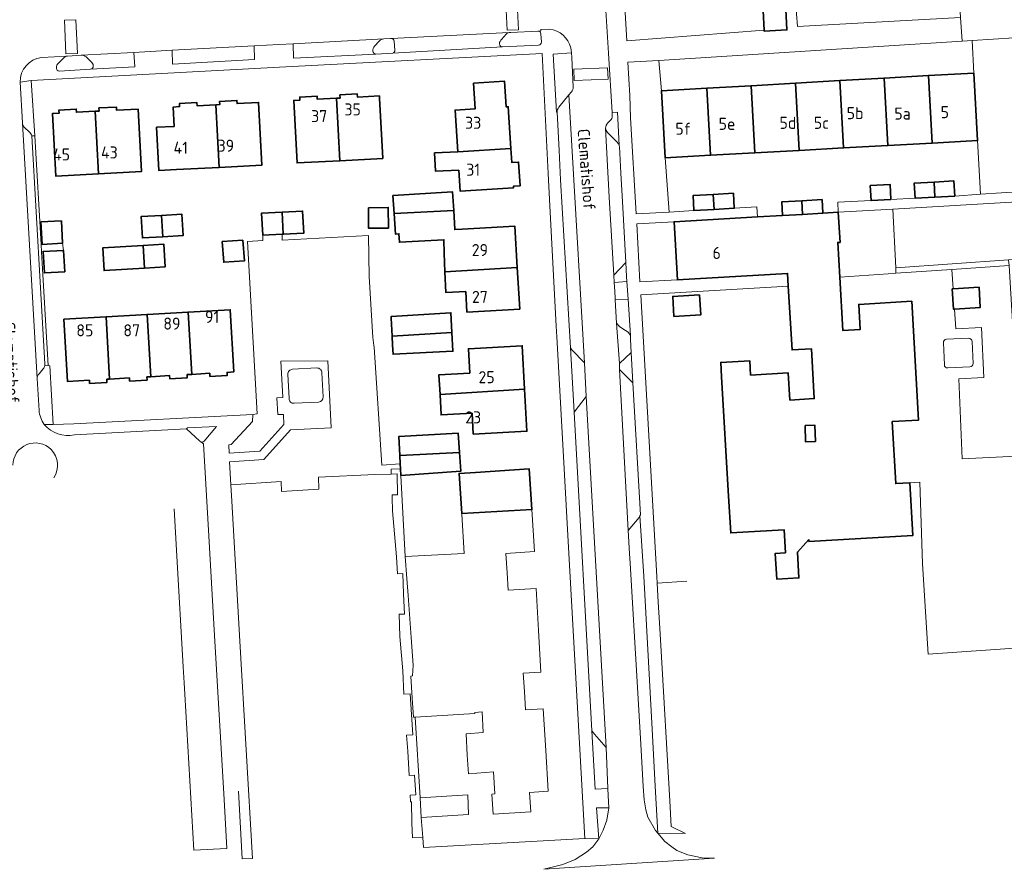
# Model space of a CAD drawing. Header units: metres. Extents: x 245598 to 248629, y 478632 to 481821.
# Tile 21 of 122: x 247080 to 247227, y 479226 to 479353. Entities that reach past the tile are written whole.
import ezdxf
from ezdxf.enums import TextEntityAlignment as Align

# ---------------------------------------------------------------- set-up
doc = ezdxf.new("R2010")
doc.units = ezdxf.units.M
for name, color, linetype, lineweight in [('B-XX-GR-GRAS-GV', 60, 'Continuous', 13), ('B-XX-GR-GROENVOORZIENING-GV', 80, 'Continuous', 18), ('B-XX-IE-TERREINAFSCHEIDING_KUNSTMATIG_HEKWERK-G', 20, 'IE-TERREINAFSCHEIDING-KUNSTMATIG', 18), ('B-XX-IE-TERREINAFSCHEIDING_KUNSTMATIG_MUUR-G', 90, 'IE-TERREINAFSCHEIDING-KUNSTMATIG-DICHT', 18), ('B-XX-OG-BEBOUWING-GV', 7, 'Continuous', 35), ('B-XX-OG-BEBOUWING-T18', 10, 'Continuous', 18), ('B-XX-OG-TERREIN_ERF-GV', 7, 'Continuous', 18), ('B-XX-OG-TERREIN_ONBEGROEID-GV', 7, 'Continuous', 18), ('B-XX-OG-TOPOGRAFIE-T18', 10, 'Continuous', 18), ('B-XX-VH-ONVERHARD-GV', 252, 'Continuous', 18), ('B-XX-VH-VERHARDING_OPEN-GV', 252, 'Continuous', 18)]:
    doc.layers.add(name, color=color, linetype=linetype, lineweight=lineweight)
doc.styles.add('NLCS-ISO-M-T18', font='NLCS-ISO.ttf', dxfattribs={"height": 1.8})
doc.linetypes.add('IE-TERREINAFSCHEIDING-KUNSTMATIG', pattern='A,4,[82,NLCS.SHX,S=0.75,R=90,X=0,Y=0],4,-2', length=10)
doc.linetypes.add('IE-TERREINAFSCHEIDING-KUNSTMATIG-DICHT', pattern='A,8,-1,[82,NLCS.SHX,S=0.75,R=90,X=0,Y=0],-1', length=10)

msp = doc.modelspace()

# ---------------------------------------------------------------- linework, layer by layer
at = {"layer": 'B-XX-GR-GRAS-GV'}
msp.add_lwpolyline([(247133.314, 479285.447), (247135.753, 479285.522), (247135.725, 479286.246), (247137.127, 479286.33), (247137.088, 479287.08), (247134.37, 479286.88), (247133.19, 479304.49), (247133.17, 479304.74), (247133, 479305.94), (247132.45, 479315.02), (247132.37, 479321.18), (247119.475, 479320.482), (247119.45, 479321.343), (247116.561, 479321.203), (247116.593, 479320.425), (247114.285, 479320.255), (247115.759, 479294.513), (247115.107, 479294.447), (247115.027, 479293.371), (247111.875, 479289.923), (247111.483, 479289.898), (247111.549, 479288.65), (247116.127, 479288.961), (247119.742, 479292.951), (247119.654, 479294.402), (247118.832, 479294.405), (247118.692, 479296.94), (247119.562, 479296.944), (247119.268, 479302.394), (247126.3, 479302.421), (247126.793, 479292.421), (247120.737, 479292.122), (247116.734, 479287.679), (247111.628, 479287.348), (247111.822, 479283.94), (247119.32, 479284.426), (247119.388, 479282.932), (247124.949, 479283.263), (247124.878, 479285.066)], close=True, dxfattribs=at)
at = {"layer": 'B-XX-GR-GROENVOORZIENING-GV'}
for points in [[(247153.366, 479351.476, 0.200786), (247152.936, 479351.26)], [(247158.111, 479351.285, 0.4372549), (247157.662, 479351.692)], [(247134.65, 479350.526, 0.1729202), (247133.964, 479350.209)], [(247136.175, 479350.209, 0.3667376), (247135.748, 479350.606)], [(247152.232, 479350.47, 0.2100464), (247151.926, 479349.786)], [(247157.757, 479349.596, 0.3820093), (247158.202, 479350.073)], [(247133.261, 479349.453, 0.1981451), (247132.998, 479348.716)], [(247132.998, 479348.716, 0.3656055), (247133.462, 479348.275)], [(247135.976, 479348.414, 0.3763064), (247136.288, 479348.837)], [(247151.926, 479349.786, 0.4127276), (247152.395, 479349.342)], [(247086.056, 479346.914, 0.2066287), (247085.76, 479346.218)], [(247087.425, 479347.978, 0.2024227), (247086.763, 479347.623)], [(247090.186, 479347.846, 0.1899064), (247089.451, 479348.095)], [(247091.254, 479346.507, 0.2188501), (247090.917, 479347.168)], [(247085.76, 479346.218, 0.426953), (247086.162, 479345.734)], [(247090.859, 479346.013, 0.3972856), (247091.254, 479346.507)], [(247162.68, 479342.633, 0.2231897), (247162.913, 479343.35)], [(247160.553, 479339.569, -0.1998936), (247160.797, 479340.335)], [(247168.76, 479339.044, -0.1993249), (247168.475, 479338.346)], [(247080.676, 479337.949, 0.1856799), (247080.984, 479337.311)], [(247081.71, 479336.642, -0.1908336), (247082.062, 479336.033)], [(247168.101, 479337.984, 0.2150381), (247167.767, 479337.203)], [(247167.767, 479337.203, 0.1756193), (247168.049, 479336.574)], [(247169.461, 479335.164, -0.1235537), (247169.782, 479334.645)], [(247084.022, 479301.716, -0.1566974), (247083.789, 479301.255)], [(247083.158, 479300.49, 0.2131025), (247082.887, 479299.794)], [(247083.164, 479295.04, 0.137868), (247083.93, 479292.95)], [(247107.311, 479290.324, 0.3219944), (247107.797, 479290.442)]]:
    msp.add_lwpolyline(points, format="xyb", dxfattribs=at)
for points in [[(247157.662, 479351.692), (247157.637, 479351.689), (247153.616, 479351.488), (247153.366, 479351.476)], [(247158.202, 479350.073), (247158.111, 479351.285)], [(247133.964, 479350.209), (247133.261, 479349.453)], [(247135.748, 479350.606), (247135.663, 479350.602), (247134.65, 479350.526)], [(247136.288, 479348.837), (247136.175, 479350.209)], [(247152.936, 479351.26), (247152.232, 479350.47)], [(247133.462, 479348.275), (247135.976, 479348.414)], [(247152.395, 479349.342), (247157.757, 479349.596)], [(247162.913, 479343.35), (247162.708, 479347.764), (247162.689, 479348.443), (247159.953, 479348.276), (247160.449, 479339.586), (247160.553, 479339.569)], [(247086.763, 479347.623), (247086.056, 479346.914)], [(247089.451, 479348.095), (247087.425, 479347.978)], [(247090.917, 479347.168), (247090.186, 479347.846)], [(247086.162, 479345.734), (247090.859, 479346.013)], [(247082.062, 479336.033), (247082.518, 479336.052), (247081.977, 479344.304), (247080.317, 479344.07), (247080.673, 479337.998), (247080.676, 479337.949)], [(247160.797, 479340.335), (247162.3, 479342.158), (247162.68, 479342.633)], [(247169.782, 479334.645), (247169.57, 479339.61), (247168.732, 479339.518), (247168.76, 479339.044)], [(247168.475, 479338.346), (247168.101, 479337.984)], [(247080.984, 479337.311), (247081.71, 479336.642)], [(247168.049, 479336.574), (247169.461, 479335.164)], [(247186.133, 479282.207), (247185.095, 479300.059), (247184.976, 479302.201), (247189.288, 479302.451), (247189.413, 479300.31), (247195.053, 479300.638), (247195.288, 479296.589), (247198.932, 479296.8), (247198.501, 479304.237), (247195.615, 479304.07), (247195.06, 479313.604), (247173.012, 479312.326), (247175.4, 479270.22), (247175.458, 479269.233), (247179.913, 479269.546)], [(247083.93, 479292.95), (247085.274, 479292.945), (247084.761, 479301.711), (247084.504, 479301.736)], [(247084.504, 479301.736), (247084.022, 479301.716)], [(247083.789, 479301.255), (247083.158, 479300.49)], [(247082.887, 479299.794), (247083.164, 479295.04)], [(247107.797, 479290.442), (247109.683, 479292.656), (247105.313, 479292.433), (247105.162, 479292.299)], [(247105.162, 479292.299), (247107.168, 479290.418), (247107.311, 479290.324)]]:
    msp.add_lwpolyline(points, dxfattribs=at)
for points in [[(247223.314, 479335.343), (247223.767, 479327.321), (247230.024, 479327.738), (247229.68, 479334.03), (247229.6, 479336.88), (247228.793, 479350.685), (247222.537, 479350.29), (247222.76, 479345.437)], [(247176.117, 479342.787), (247175.744, 479347.333), (247171.093, 479347.039), (247171.409, 479342.086), (247171.514, 479338.741), (247172.328, 479324.39), (247177.283, 479324.677), (247176.685, 479332.783)], [(247210.67, 479325.11), (247202.524, 479324.637), (247202.784, 479320.145), (247202.452, 479320.126), (247202.753, 479314.944), (247209.98, 479315.44), (247211.125, 479315.518), (247211.109, 479316.353)], [(247211.109, 479316.353), (247211.125, 479315.518), (247219.497, 479316.088), (247228.05, 479316.67), (247227.958, 479317.516)], [(247170.786, 479317.148), (247168.991, 479315.253), (247169.054, 479314.152), (247170.95, 479314.307), (247170.9, 479315.05), (247170.9, 479315.06)], [(247231.48, 479289.8), (247229.63, 479289.73), (247228.05, 479316.67), (247219.497, 479316.088), (247219.679, 479313.189), (247223.54, 479313.439), (247223.736, 479310.415), (247219.869, 479310.164), (247220.056, 479307.202), (247223.903, 479307.437), (247224.246, 479299.968), (247220.502, 479299.755), (247221, 479287.798), (247232.166, 479288.353), (247232.1, 479289.82)], [(247171.127, 479311.664), (247169.215, 479311.56), (247169.42, 479308.08), (247169.87, 479307.57), (247170.37, 479307.2), (247171.12, 479306.73), (247171.49, 479306.24)], [(247181.805, 479312.305), (247181.979, 479309.31), (247177.986, 479309.078), (247177.812, 479312.073)], [(247164.87, 479297.13), (247164.62, 479302.15), (247162.73, 479304.07), (247162.52, 479304.38), (247163.06, 479294.76)], [(247169.865, 479301.124), (247171.864, 479299.149), (247171.61, 479303.667), (247169.827, 479302.039)]]:
    msp.add_lwpolyline(points, close=True, dxfattribs=at)
at = {"layer": 'B-XX-IE-TERREINAFSCHEIDING_KUNSTMATIG_HEKWERK-G'}
for points in [[(247119.45, 479321.343), (247119.475, 479320.482), (247132.37, 479321.18)], [(247132.37, 479321.18), (247132.45, 479315.02)], [(247132.45, 479315.02), (247133, 479305.94)], [(247133, 479305.94), (247133.17, 479304.74)]]:
    msp.add_lwpolyline(points, dxfattribs=at)
at = {"layer": 'B-XX-IE-TERREINAFSCHEIDING_KUNSTMATIG_MUUR-G'}
for points in [[(247218.687, 479305.665), (247221.972, 479305.816)], [(247218.361, 479301.857), (247218.211, 479305.143)], [(247222.495, 479305.34), (247222.646, 479302.054)], [(247121.026, 479301.179), (247124.644, 479301.374)], [(247222.169, 479301.531), (247218.884, 479301.38)], [(247120.493, 479296.814), (247120.331, 479300.431)], [(247125.405, 479300.674), (247125.584, 479297.046)], [(247124.897, 479296.276), (247121.269, 479296.101)]]:
    msp.add_lwpolyline(points, dxfattribs=at)
for points in [[(247222.495, 479305.34, 0.4137893), (247221.972, 479305.816)], [(247218.687, 479305.665, 0.415375), (247218.211, 479305.143)], [(247124.644, 479301.374, -0.4211624), (247125.405, 479300.674)], [(247218.884, 479301.38, -0.4136941), (247218.361, 479301.857)], [(247222.169, 479301.531, 0.4136941), (247222.646, 479302.054)], [(247120.331, 479300.431, -0.4357488), (247121.026, 479301.179)], [(247125.584, 479297.046, -0.4068181), (247124.897, 479296.276)], [(247121.269, 479296.101, -0.4558538), (247120.493, 479296.814)]]:
    msp.add_lwpolyline(points, format="xyb", dxfattribs=at)
at = {"layer": 'B-XX-OG-BEBOUWING-GV'}
for points in [[(247194.675, 479354.934), (247194.565, 479354.928), (247191.292, 479354.736), (247191.461, 479351.845), (247191.47, 479351.687), (247194.854, 479351.885)], [(247216.562, 479334.972), (247223.314, 479335.343), (247222.76, 479345.437), (247215.99, 479345.052)], [(247145.698, 479333.683), (247153.634, 479334.169), (247153.234, 479340.407), (247152.935, 479340.388), (247152.689, 479344.212), (247148.068, 479343.915), (247148.314, 479340.091), (247145.3, 479339.898)], [(247190.078, 479333.518), (247196.699, 479333.882), (247196.128, 479343.924), (247189.508, 479343.548)], [(247196.699, 479333.882), (247203.32, 479334.245), (247202.749, 479344.3), (247196.128, 479343.924)], [(247209.369, 479344.676), (247202.749, 479344.3), (247203.32, 479334.245), (247209.941, 479334.609)], [(247215.99, 479345.052), (247209.369, 479344.676), (247209.941, 479334.609), (247216.562, 479334.972)], [(247182.887, 479343.172), (247176.117, 479342.787), (247176.685, 479332.783), (247183.456, 479333.155)], [(247183.456, 479333.155), (247190.078, 479333.518), (247189.508, 479343.548), (247182.887, 479343.172)], [(247110.083, 479331.35), (247109.578, 479340.707), (247106.753, 479340.554), (247106.728, 479341.024), (247104.131, 479340.883), (247104.157, 479340.414), (247103.208, 479340.363), (247103.364, 479337.473), (247100.72, 479337.33), (247101.069, 479330.864), (247103.713, 479331.007)], [(247109.578, 479340.707), (247110.083, 479331.35), (247116.444, 479331.693), (247115.939, 479341.05), (247112.734, 479340.877), (247112.709, 479341.346), (247110.113, 479341.206), (247110.138, 479340.737)], [(247128.094, 479332.342), (247127.603, 479341.674), (247124.707, 479341.521), (247124.682, 479341.991), (247122.086, 479341.854), (247122.111, 479341.385), (247121.202, 479341.337), (247121.693, 479332)], [(247127.603, 479341.674), (247128.094, 479332.342), (247134.485, 479332.683), (247134.01, 479341.697), (247133.994, 479342.01), (247130.719, 479341.838), (247130.694, 479342.307), (247128.098, 479342.171), (247128.122, 479341.701)], [(247092.047, 479330.374), (247091.555, 479339.721), (247088.739, 479339.573), (247088.714, 479340.042), (247086.118, 479339.906), (247086.143, 479339.436), (247085.164, 479339.385), (247085.655, 479330.038)], [(247092.047, 479330.374), (247098.438, 479330.71), (247097.946, 479340.057), (247094.731, 479339.888), (247094.706, 479340.357), (247092.11, 479340.221), (247092.134, 479339.751), (247091.555, 479339.721)], [(247145.874, 479330.94), (247146.076, 479327.769), (247154.012, 479328.279), (247153.997, 479328.517), (247154.995, 479328.581), (247154.767, 479332.133), (247153.769, 479332.069), (247153.634, 479334.169), (247145.698, 479333.683), (247142.238, 479333.501), (247142.382, 479330.756)], [(247216.829, 479329.149), (247216.953, 479326.902), (247219.913, 479327.064), (247219.789, 479329.311)], [(247210.377, 479326.541), (247210.254, 479328.787), (247207.288, 479328.624), (247207.411, 479326.378)], [(247213.992, 479326.739), (247216.953, 479326.902), (247216.829, 479329.149), (247213.868, 479328.986)], [(247136.184, 479324.432), (247145.087, 479324.909), (247144.93, 479327.67), (247136.01, 479327.14)], [(247183.969, 479325.065), (247183.842, 479327.311), (247180.832, 479327.137), (247180.959, 479324.89)], [(247183.842, 479327.311), (247183.969, 479325.065), (247186.979, 479325.239), (247186.852, 479327.485)], [(247197.086, 479326.356), (247194.071, 479326.181), (247194.188, 479324.154), (247197.203, 479324.329)], [(247200.218, 479324.503), (247200.101, 479326.53), (247197.086, 479326.356), (247197.203, 479324.329)], [(247119.465, 479324.669), (247119.626, 479321.351), (247122.691, 479321.499), (247122.53, 479324.817)], [(247132.339, 479325.322), (247132.371, 479322.248), (247135.337, 479322.279), (247135.305, 479325.352)], [(247136.184, 479324.432), (247136.38, 479321.39), (247136.9, 479321.42), (247136.97, 479320.15), (247143.62, 479320.52), (247143.659, 479318.55), (247143.77, 479315.72), (247154.59, 479316.404), (247154.235, 479322.554), (247146.345, 479322.1), (247145.25, 479322.05), (247145.087, 479324.909)], [(247086.491, 479323.371), (247083.45, 479323.206), (247083.632, 479319.839), (247086.674, 479320.004)], [(247101.636, 479320.985), (247101.454, 479324.161), (247098.408, 479323.986), (247098.59, 479320.81)], [(247101.454, 479324.161), (247101.636, 479320.985), (247104.681, 479321.159), (247104.499, 479324.335)], [(247116.561, 479321.203), (247119.45, 479321.343), (247119.626, 479321.351), (247119.465, 479324.669), (247116.4, 479324.521)], [(247198.118, 479275.752), (247198.135, 479275.467), (247213.662, 479276.37), (247213.206, 479284.229), (247211.11, 479284.107), (247210.572, 479293.358), (247214.526, 479293.588), (247213.495, 479311.335), (247205.569, 479310.874), (247205.789, 479307.107), (247203.218, 479306.958), (247202.753, 479314.944), (247202.452, 479320.126), (247202.784, 479320.145), (247202.524, 479324.637), (247200.218, 479324.503), (247197.203, 479324.329), (247194.188, 479324.154), (247190.467, 479323.939), (247178.008, 479323.217), (247178.51, 479314.548), (247194.95, 479315.501), (247195.06, 479313.604), (247195.615, 479304.07), (247198.501, 479304.237), (247198.932, 479296.8), (247195.288, 479296.589), (247195.053, 479300.638), (247189.413, 479300.31), (247189.288, 479302.451), (247184.976, 479302.201), (247185.095, 479300.059), (247186.133, 479282.207), (247186.451, 479276.744), (247194.44, 479277.207), (247194.62, 479273.77), (247193.12, 479273.68), (247193.33, 479269.83), (247196.64, 479270.02), (247196.43, 479273.87)], [(247113.611, 479320.476), (247110.526, 479320.263), (247110.741, 479317.167), (247113.826, 479317.381)], [(247086.806, 479318.927), (247083.774, 479318.752), (247083.956, 479315.58), (247086.989, 479315.755)], [(247098.7, 479319.664), (247092.677, 479319.301), (247092.879, 479315.937), (247098.894, 479316.3)], [(247098.894, 479316.3), (247102.003, 479316.487), (247101.8, 479319.851), (247098.7, 479319.664)], [(247143.77, 479315.72), (247143.933, 479312.632), (247146.881, 479312.788), (247147.058, 479309.718), (247154.949, 479310.172), (247154.59, 479316.404)], [(247219.869, 479310.164), (247223.736, 479310.415), (247223.54, 479313.439), (247219.679, 479313.189), (247219.548, 479313.18), (247219.744, 479310.156)], [(247181.805, 479312.305), (247177.812, 479312.073), (247177.986, 479309.078), (247181.979, 479309.31)], [(247093.701, 479299.711), (247093.164, 479309.016), (247086.882, 479308.653), (247087.419, 479299.349), (247090.684, 479299.538), (247090.711, 479299.068), (247093.306, 479299.218), (247093.279, 479299.687)], [(247093.164, 479309.016), (247093.701, 479299.711), (247096.664, 479299.883), (247096.691, 479299.414), (247099.286, 479299.564), (247099.259, 479300.033), (247099.833, 479300.066), (247099.295, 479309.37)], [(247105.427, 479309.724), (247099.295, 479309.37), (247099.833, 479300.066), (247102.654, 479300.229), (247102.681, 479299.76), (247105.286, 479299.91), (247105.259, 479300.379), (247105.965, 479300.42)], [(247105.965, 479300.42), (247108.654, 479300.576), (247108.681, 479300.106), (247111.276, 479300.256), (247111.249, 479300.725), (247112.246, 479300.783), (247111.709, 479310.087), (247105.427, 479309.724)], [(247135.893, 479306.126), (247144.832, 479306.683), (247144.68, 479309.62), (247135.75, 479309.08), (247135.76, 479308.83)], [(247135.96, 479304.77), (247136.03, 479303.42), (247144.98, 479303.88), (247144.832, 479306.683), (247135.893, 479306.126)], [(247155.682, 479298.194), (247155.334, 479304.685), (247147.293, 479304.253), (247147.489, 479300.601), (247142.886, 479300.354), (247143.044, 479297.416)], [(247143.044, 479297.416), (247143.207, 479294.371), (247147.84, 479294.62), (247148.008, 479291.489), (247156.018, 479291.919), (247155.682, 479298.194)], [(247197.56, 479292.782), (247199.011, 479292.836), (247199.103, 479290.393), (247197.651, 479290.339)], [(247145.953, 479288.752), (247145.77, 479291.62), (247136.87, 479291.13), (247137.025, 479288.277)], [(247137.088, 479287.08), (247137.127, 479286.33), (247137.18, 479285.33), (247146.13, 479285.95), (247145.953, 479288.752), (247137.025, 479288.277)], [(247148.324, 479285.772), (247145.889, 479285.612), (247146.282, 479279.629), (247156.759, 479280.221), (247156.36, 479286.3)]]:
    msp.add_lwpolyline(points, close=True, dxfattribs=at)
at = {"layer": 'B-XX-OG-TERREIN_ERF-GV'}
for points in [[(247169.664, 479372.302), (247170.964, 479350.262), (247191.461, 479351.845), (247191.292, 479354.736)], [(247195.97, 479358.12), (247196.426, 479352.379), (247220.763, 479353.729)]]:
    msp.add_lwpolyline(points, dxfattribs=at)
for points in [[(247176.117, 479342.787), (247182.887, 479343.172), (247189.508, 479343.548), (247196.128, 479343.924), (247202.749, 479344.3), (247209.369, 479344.676), (247215.99, 479345.052), (247222.76, 479345.437), (247222.537, 479350.29), (247221.023, 479350.194), (247175.744, 479347.333)], [(247156.413, 479237.969), (247156.593, 479235.071), (247150.957, 479234.722), (247150.77, 479237.73), (247151.23, 479237.758), (247151.028, 479241.037), (247147.28, 479240.72), (247147.115, 479243.533), (247146.93, 479246.7), (247149.48, 479246.9), (247149.33, 479250), (247148.22, 479249.92), (247148.22, 479249.77), (247139.31, 479249.233), (247140.06, 479237.18), (247147.2, 479237.6), (247147.32, 479234.69), (247140.25, 479234.22), (247140.468, 479231.252), (247140.58, 479229.73), (247164.65, 479231.08), (247162.13, 479276.35), (247161.38, 479289.93), (247160.48, 479306.03), (247160.4, 479307.61), (247159.44, 479325.58), (247159.178, 479330.44), (247158.301, 479348.352), (247120.001, 479346.373), (247081.977, 479344.304), (247082.518, 479336.052), (247083.457, 479319.824), (247083.632, 479319.839), (247083.45, 479323.206), (247086.491, 479323.371), (247086.674, 479320.004), (247086.806, 479318.927), (247086.989, 479315.755), (247083.956, 479315.58), (247083.774, 479318.752), (247083.52, 479318.732), (247084.504, 479301.736), (247084.761, 479301.711), (247085.274, 479292.945), (247088.347, 479293.053), (247115.107, 479294.447), (247115.759, 479294.513), (247114.285, 479320.255), (247116.593, 479320.425), (247116.561, 479321.203), (247116.4, 479324.521), (247119.465, 479324.669), (247122.53, 479324.817), (247122.691, 479321.499), (247119.626, 479321.351), (247119.45, 479321.343), (247119.475, 479320.482), (247132.37, 479321.18), (247132.45, 479315.02), (247133, 479305.94), (247133.17, 479304.74), (247133.19, 479304.49), (247134.37, 479286.88), (247137.088, 479287.08), (247137.025, 479288.277), (247136.87, 479291.13), (247145.77, 479291.62), (247145.953, 479288.752), (247146.13, 479285.95), (247137.18, 479285.33), (247137.85, 479273.22), (247146.67, 479273.65), (247146.319, 479279.555), (247146.287, 479279.553), (247146.282, 479279.629), (247145.889, 479285.612), (247148.324, 479285.772), (247156.36, 479286.3), (247156.759, 479280.221), (247157.171, 479273.948), (247152.891, 479273.667), (247153.077, 479270.796), (247153.246, 479268.172), (247157.385, 479268.411), (247157.745, 479262.158), (247158.104, 479255.929), (247155.485, 479255.778), (247155.649, 479253.027), (247155.813, 479250.283), (247158.439, 479250.445), (247158.822, 479244.233), (247159.198, 479238.141)], [(247153.997, 479328.517), (247154.012, 479328.279), (247146.076, 479327.769), (247145.874, 479330.94), (247142.382, 479330.756), (247142.238, 479333.501), (247145.698, 479333.683), (247145.3, 479339.898), (247148.314, 479340.091), (247148.068, 479343.915), (247152.689, 479344.212), (247152.935, 479340.388), (247153.234, 479340.407), (247153.634, 479334.169), (247153.769, 479332.069), (247154.767, 479332.133), (247154.995, 479328.581)], [(247103.713, 479331.007), (247101.069, 479330.864), (247100.72, 479337.33), (247103.364, 479337.473), (247103.208, 479340.363), (247104.157, 479340.414), (247104.131, 479340.883), (247106.728, 479341.024), (247106.753, 479340.554), (247109.578, 479340.707), (247110.138, 479340.737), (247110.113, 479341.206), (247112.709, 479341.346), (247112.734, 479340.877), (247115.939, 479341.05), (247116.444, 479331.693), (247110.083, 479331.35)], [(247128.094, 479332.342), (247121.693, 479332), (247121.202, 479341.337), (247122.111, 479341.385), (247122.086, 479341.854), (247124.682, 479341.991), (247124.707, 479341.521), (247127.603, 479341.674), (247128.122, 479341.701), (247128.098, 479342.171), (247130.694, 479342.307), (247130.719, 479341.838), (247133.994, 479342.01), (247134.01, 479341.697), (247134.485, 479332.683)], [(247091.555, 479339.721), (247092.134, 479339.751), (247092.11, 479340.221), (247094.706, 479340.357), (247094.731, 479339.888), (247097.946, 479340.057), (247098.438, 479330.71), (247092.047, 479330.374), (247085.655, 479330.038), (247085.164, 479339.385), (247086.143, 479339.436), (247086.118, 479339.906), (247088.714, 479340.042), (247088.739, 479339.573)], [(247207.411, 479326.378), (247207.288, 479328.624), (247210.254, 479328.787), (247210.377, 479326.541), (247213.992, 479326.739), (247213.868, 479328.986), (247216.829, 479329.149), (247219.789, 479329.311), (247219.913, 479327.064), (247223.767, 479327.321), (247223.314, 479335.343), (247216.562, 479334.972), (247209.941, 479334.609), (247203.32, 479334.245), (247196.699, 479333.882), (247190.078, 479333.518), (247183.456, 479333.155), (247176.685, 479332.783), (247177.283, 479324.677), (247180.959, 479324.89), (247180.832, 479327.137), (247183.842, 479327.311), (247186.852, 479327.485), (247186.979, 479325.239), (247190.38, 479325.436), (247190.467, 479323.939), (247194.188, 479324.154), (247194.071, 479326.181), (247197.086, 479326.356), (247200.101, 479326.53), (247200.218, 479324.503), (247202.524, 479324.637), (247202.437, 479326.135)], [(247136.184, 479324.432), (247136.01, 479327.14), (247144.93, 479327.67), (247145.087, 479324.909), (247145.25, 479322.05), (247146.345, 479322.1), (247154.235, 479322.554), (247154.59, 479316.404), (247154.949, 479310.172), (247147.058, 479309.718), (247146.881, 479312.788), (247143.933, 479312.632), (247143.77, 479315.72), (247143.659, 479318.55), (247143.62, 479320.52), (247136.97, 479320.15), (247136.9, 479321.42), (247136.38, 479321.39)], [(247132.339, 479325.322), (247135.305, 479325.352), (247135.337, 479322.279), (247132.371, 479322.248)], [(247101.454, 479324.161), (247104.499, 479324.335), (247104.681, 479321.159), (247101.636, 479320.985), (247098.59, 479320.81), (247098.408, 479323.986)], [(247113.611, 479320.476), (247113.826, 479317.381), (247110.741, 479317.167), (247110.526, 479320.263)], [(247101.8, 479319.851), (247102.003, 479316.487), (247098.894, 479316.3), (247092.879, 479315.937), (247092.677, 479319.301), (247098.7, 479319.664)], [(247093.701, 479299.711), (247093.279, 479299.687), (247093.306, 479299.218), (247090.711, 479299.068), (247090.684, 479299.538), (247087.419, 479299.349), (247086.882, 479308.653), (247093.164, 479309.016), (247099.295, 479309.37), (247105.427, 479309.724), (247111.709, 479310.087), (247112.246, 479300.783), (247111.249, 479300.725), (247111.276, 479300.256), (247108.681, 479300.106), (247108.654, 479300.576), (247105.965, 479300.42), (247105.259, 479300.379), (247105.286, 479299.91), (247102.681, 479299.76), (247102.654, 479300.229), (247099.833, 479300.066), (247099.259, 479300.033), (247099.286, 479299.564), (247096.691, 479299.414), (247096.664, 479299.883)], [(247144.832, 479306.683), (247144.98, 479303.88), (247136.03, 479303.42), (247135.96, 479304.77), (247135.893, 479306.126), (247135.76, 479308.83), (247135.75, 479309.08), (247144.68, 479309.62)], [(247143.044, 479297.416), (247142.886, 479300.354), (247147.489, 479300.601), (247147.293, 479304.253), (247155.334, 479304.685), (247155.682, 479298.194), (247156.018, 479291.919), (247148.008, 479291.489), (247147.84, 479294.62), (247143.207, 479294.371)], [(247197.56, 479292.782), (247197.651, 479290.339), (247199.103, 479290.393), (247199.011, 479292.836)]]:
    msp.add_lwpolyline(points, close=True, dxfattribs=at)
at = {"layer": 'B-XX-OG-TERREIN_ONBEGROEID-GV'}
for points in [[(247221.972, 479305.816), (247218.687, 479305.665)], [(247218.211, 479305.143), (247218.361, 479301.857)], [(247222.646, 479302.054), (247222.495, 479305.34)], [(247218.884, 479301.38), (247222.169, 479301.531)]]:
    msp.add_lwpolyline(points, dxfattribs=at)
for points in [[(247222.495, 479305.34, 0.4137893), (247221.972, 479305.816)], [(247218.687, 479305.665, 0.415375), (247218.211, 479305.143)], [(247218.361, 479301.857, 0.4136941), (247218.884, 479301.38)], [(247222.169, 479301.531, 0.4136941), (247222.646, 479302.054)]]:
    msp.add_lwpolyline(points, format="xyb", dxfattribs=at)
at = {"layer": 'B-XX-VH-ONVERHARD-GV'}
for points in [[(247124.644, 479301.374), (247121.026, 479301.179)], [(247120.331, 479300.431), (247120.493, 479296.814)], [(247125.584, 479297.046), (247125.405, 479300.674)], [(247121.269, 479296.101), (247124.897, 479296.276)]]:
    msp.add_lwpolyline(points, dxfattribs=at)
for points in [[(247125.405, 479300.674, 0.4211624), (247124.644, 479301.374)], [(247121.026, 479301.179, 0.4357488), (247120.331, 479300.431)], [(247124.897, 479296.276, 0.4068181), (247125.584, 479297.046)], [(247120.493, 479296.814, 0.4558538), (247121.269, 479296.101)]]:
    msp.add_lwpolyline(points, format="xyb", dxfattribs=at)
at = {"layer": 'B-XX-VH-VERHARDING_OPEN-GV'}
for points in [[(247215.33, 479449.3), (247217.03, 479419.07), (247217.115, 479417.561), (247218.855, 479386.63), (247218.95, 479384.94), (247218.97, 479384.57), (247220.763, 479353.729), (247221.023, 479350.194), (247222.537, 479350.29), (247228.793, 479350.685)], [(247194.675, 479354.934), (247194.854, 479351.885), (247191.47, 479351.687), (247191.461, 479351.845), (247170.964, 479350.262), (247169.664, 479372.302)], [(247168.76, 479339.044), (247168.732, 479339.518), (247168.204, 479348.409), (247167.729, 479356.409), (247167.537, 479359.368), (247167.396, 479361.894)], [(247171.49, 479306.24), (247171.5, 479305.63), (247171.61, 479303.667), (247171.864, 479299.149), (247172.97, 479279.45), (247172.9, 479279.29), (247173.47, 479270.29), (247173.471, 479270.269), (247174.73, 479247.41), (247174.72, 479247.396), (247175.174, 479238.906), (247175.55, 479231.89), (247179.7, 479231.85), (247177.58, 479232.88), (247177.358, 479236.69), (247176.001, 479259.93), (247175.805, 479263.289), (247175.623, 479266.402), (247175.458, 479269.233), (247175.4, 479270.22), (247173.012, 479312.326), (247195.06, 479313.604), (247194.95, 479315.501), (247178.51, 479314.548), (247172.904, 479314.223), (247172.413, 479322.892), (247178.008, 479323.217), (247190.467, 479323.939), (247190.38, 479325.436), (247186.979, 479325.239), (247183.969, 479325.065), (247180.959, 479324.89), (247177.283, 479324.677), (247172.328, 479324.39), (247171.514, 479338.741), (247171.409, 479342.086), (247171.093, 479347.039), (247175.744, 479347.333), (247221.023, 479350.194), (247220.763, 479353.729), (247196.426, 479352.379), (247195.97, 479358.12)], [(247167.729, 479356.409), (247168.204, 479348.409), (247168.732, 479339.518), (247169.57, 479339.61), (247169.782, 479334.645)], [(247083.505, 479347.781), (247087.425, 479347.978), (247089.451, 479348.095), (247097.337, 479348.525), (247103.028, 479348.835), (247115.265, 479349.503), (247118.99, 479349.706), (247121.099, 479349.816), (247134.65, 479350.526), (247135.663, 479350.602), (247135.748, 479350.606), (247153.366, 479351.476), (247153.616, 479351.488), (247157.637, 479351.689), (247157.662, 479351.692), (247158.096, 479351.744), (247158.1, 479351.953), (247159.374, 479352.01)], [(247153.366, 479351.476), (247135.748, 479350.606)], [(247159.374, 479352.01), (247158.1, 479351.953), (247158.096, 479351.744), (247157.662, 479351.692)], [(247158.111, 479351.285), (247158.202, 479350.073)], [(247157.757, 479349.596), (247152.395, 479349.342), (247135.976, 479348.414), (247133.462, 479348.275), (247121.184, 479347.635), (247121.099, 479349.816), (247118.99, 479349.706), (247115.265, 479349.503), (247115.319, 479347.447), (247103.108, 479346.773), (247103.028, 479348.835), (247097.337, 479348.525)], [(247134.65, 479350.526), (247121.099, 479349.816), (247121.184, 479347.635), (247133.462, 479348.275)], [(247133.261, 479349.453), (247133.964, 479350.209)], [(247136.175, 479350.209), (247136.288, 479348.837)], [(247152.232, 479350.47), (247152.936, 479351.26)], [(247080.317, 479344.07), (247081.977, 479344.304), (247120.001, 479346.373), (247158.301, 479348.352), (247159.178, 479330.44), (247159.44, 479325.58), (247160.4, 479307.61), (247160.48, 479306.03), (247161.38, 479289.93), (247162.13, 479276.35), (247164.65, 479231.08), (247166.75, 479231.02), (247166.42, 479235.65), (247168.25, 479235.64), (247168.17, 479237.5), (247168.122, 479238.57), (247166.22, 479238.43), (247165.73, 479247.18), (247163.06, 479294.76), (247162.52, 479304.38), (247162.52, 479304.39), (247161.047, 479329.489), (247160.86, 479333.875), (247160.553, 479339.569), (247160.449, 479339.586), (247159.953, 479348.276), (247162.689, 479348.443), (247162.586, 479349.192)], [(247097.337, 479348.525), (247097.444, 479346.365), (247090.859, 479346.013), (247086.162, 479345.734)], [(247090.859, 479346.013), (247097.444, 479346.365), (247097.337, 479348.525), (247089.451, 479348.095)], [(247135.976, 479348.414), (247152.395, 479349.342)], [(247162.586, 479349.192), (247162.689, 479348.443), (247162.708, 479347.764), (247162.913, 479343.35)], [(247087.425, 479347.978), (247083.505, 479347.781)], [(247086.056, 479346.914), (247086.763, 479347.623)], [(247090.186, 479347.846), (247090.917, 479347.168)], [(247083.164, 479295.04), (247082.887, 479299.794), (247080.676, 479337.949), (247080.673, 479337.998), (247080.317, 479344.07)], [(247162.68, 479342.633), (247162.3, 479342.158), (247162.784, 479333.737), (247164.62, 479302.15), (247164.87, 479297.13), (247167.85, 479244.68), (247168.122, 479238.57), (247168.17, 479237.5), (247168.25, 479235.64), (247167.98, 479233.81), (247167.43, 479232.32), (247166.75, 479231.02), (247165.87, 479229.83), (247164.92, 479229.029), (247164.94, 479229.03), (247163.22, 479227.93), (247161.4, 479227.18), (247159.97, 479226.87), (247158.55, 479226.48), (247184.039, 479228.16)], [(247162.52, 479304.38), (247162.73, 479304.07), (247164.62, 479302.15), (247162.784, 479333.737), (247162.3, 479342.158), (247160.797, 479340.335)], [(247160.553, 479339.569), (247160.86, 479333.875), (247161.047, 479329.489), (247162.52, 479304.39), (247162.52, 479304.38)], [(247168.101, 479337.984), (247168.475, 479338.346)], [(247080.676, 479337.949), (247082.887, 479299.794)], [(247081.71, 479336.642), (247080.984, 479337.311)], [(247184.039, 479228.16), (247182.18, 479228.22), (247180.07, 479228.62), (247178.42, 479229.27), (247177.687, 479229.82), (247176.62, 479230.62), (247175.55, 479231.89), (247175.2, 479232.3), (247174.08, 479234.25), (247173.78, 479235.38), (247173.52, 479236.88), (247173.38, 479238.87), (247173.02, 479245.17), (247171.43, 479272.23), (247171.35, 479273.65), (247171.15, 479277.1), (247169.865, 479301.124), (247169.827, 479302.039), (247169.42, 479308.08), (247169.215, 479311.56), (247169.2, 479311.82), (247169.13, 479312.83), (247169.054, 479314.152), (247168.991, 479315.253), (247168.323, 479326.918), (247167.767, 479337.203)], [(247167.767, 479337.203), (247168.323, 479326.918), (247168.991, 479315.253), (247170.786, 479317.148), (247170.287, 479326.241), (247170.063, 479330.457), (247169.825, 479334.465)], [(247169.461, 479335.164), (247168.049, 479336.574)], [(247084.022, 479301.716), (247084.04, 479301.981), (247082.062, 479336.033)], [(247169.825, 479334.465), (247170.063, 479330.457), (247170.287, 479326.241), (247170.786, 479317.148), (247170.9, 479315.06), (247170.9, 479315.05), (247170.95, 479314.307), (247171.127, 479311.664), (247171.49, 479306.24)], [(247232.166, 479288.353), (247221, 479287.798), (247220.502, 479299.755), (247224.246, 479299.968), (247223.903, 479307.437), (247220.056, 479307.202), (247219.869, 479310.164), (247219.744, 479310.156), (247219.548, 479313.18), (247219.679, 479313.189), (247219.497, 479316.088), (247211.125, 479315.518), (247209.98, 479315.44), (247202.753, 479314.944), (247203.218, 479306.958), (247205.789, 479307.107), (247205.569, 479310.874), (247213.495, 479311.335), (247214.526, 479293.588), (247210.572, 479293.358), (247211.11, 479284.107), (247213.206, 479284.229), (247214.72, 479284.32), (247215.12, 479272.12), (247215.93, 479258.62), (247230.979, 479259.676)], [(247218.687, 479305.665), (247221.972, 479305.816)], [(247218.361, 479301.857), (247218.211, 479305.143)], [(247222.495, 479305.34), (247222.646, 479302.054)], [(247112.951, 479238.173), (247113.5, 479228.044), (247115.036, 479228.112), (247113.154, 479260.563), (247111.961, 479281.498), (247111.822, 479283.94), (247111.628, 479287.348), (247116.734, 479287.679), (247120.737, 479292.122), (247126.793, 479292.421), (247126.3, 479302.421), (247119.268, 479302.394), (247119.562, 479296.944), (247118.692, 479296.94), (247118.832, 479294.405), (247119.654, 479294.402), (247119.742, 479292.951), (247116.127, 479288.961), (247111.549, 479288.65), (247111.483, 479289.898), (247111.875, 479289.923), (247115.027, 479293.371), (247115.107, 479294.447), (247088.347, 479293.053), (247085.274, 479292.945), (247083.93, 479292.95)], [(247121.026, 479301.179), (247124.644, 479301.374)], [(247222.169, 479301.531), (247218.884, 479301.38)], [(247083.158, 479300.49), (247083.789, 479301.255)], [(247120.493, 479296.814), (247120.331, 479300.431)], [(247125.405, 479300.674), (247125.584, 479297.046)], [(247124.897, 479296.276), (247121.269, 479296.101)], [(247088.463, 479291.411), (247105.162, 479292.299), (247105.313, 479292.433), (247109.683, 479292.656), (247107.797, 479290.442)], [(247103.326, 479280.323), (247103.731, 479273.258), (247104.677, 479256.722), (247104.814, 479254.336), (247104.912, 479252.627), (247106.254, 479229.347), (247111.218, 479229.6), (247110.8, 479236.915), (247109.338, 479262.277), (247108.488, 479277.149), (247108.487, 479277.169), (247107.727, 479290.049), (247107.311, 479290.324), (247107.168, 479290.418), (247105.162, 479292.299), (247088.463, 479291.411)], [(247107.311, 479290.324), (247107.727, 479290.049), (247108.487, 479277.169)]]:
    msp.add_lwpolyline(points, dxfattribs=at)
for points in [[(247154.516, 479356.944), (247154.741, 479351.909), (247153.054, 479351.842), (247152.838, 479356.858)], [(247154.516, 479356.944), (247152.838, 479356.858), (247153.054, 479351.842), (247154.741, 479351.909)], [(247087.186, 479348.284), (247086.967, 479353.322), (247088.658, 479353.397), (247088.881, 479348.366)], [(247087.186, 479348.284), (247088.881, 479348.366), (247088.658, 479353.397), (247086.967, 479353.322)], [(247103.028, 479348.835), (247103.108, 479346.773), (247115.319, 479347.447), (247115.265, 479349.503)], [(247163.038, 479346.029), (247168.073, 479346.222), (247168.169, 479344.516), (247163.1, 479344.314)], [(247163.038, 479346.029), (247163.1, 479344.314), (247168.169, 479344.516), (247168.073, 479346.222)], [(247082.518, 479336.052), (247082.062, 479336.033), (247084.04, 479301.981), (247084.022, 479301.716), (247084.504, 479301.736), (247083.52, 479318.732), (247083.457, 479319.824)], [(247210.67, 479325.11), (247230.106, 479326.24), (247230.024, 479327.738), (247223.767, 479327.321), (247219.913, 479327.064), (247216.953, 479326.902), (247213.992, 479326.739), (247210.377, 479326.541), (247207.411, 479326.378), (247202.437, 479326.135), (247202.524, 479324.637)], [(247210.67, 479325.11), (247211.109, 479316.353), (247227.958, 479317.516), (247230.574, 479317.696), (247230.106, 479326.24)], [(247172.413, 479322.892), (247172.904, 479314.223), (247178.51, 479314.548), (247178.008, 479323.217)], [(247083.774, 479318.752), (247086.806, 479318.927), (247086.674, 479320.004), (247083.632, 479319.839), (247083.457, 479319.824), (247083.52, 479318.732)], [(247170.95, 479314.307), (247169.054, 479314.152), (247169.13, 479312.83), (247169.2, 479311.82), (247169.215, 479311.56), (247171.127, 479311.664)], [(247169.827, 479302.039), (247171.61, 479303.667), (247171.5, 479305.63), (247171.49, 479306.24), (247171.12, 479306.73), (247170.37, 479307.2), (247169.87, 479307.57), (247169.42, 479308.08)], [(247171.864, 479299.149), (247169.865, 479301.124), (247171.15, 479277.1), (247172.78, 479279.02), (247172.9, 479279.29), (247172.97, 479279.45)], [(247165.73, 479247.18), (247166.1, 479246.67), (247167.85, 479244.68), (247164.87, 479297.13), (247163.06, 479294.76)], [(247138.27, 479267.41), (247138.087, 479269.948), (247137.85, 479273.22), (247137.18, 479285.33), (247137.127, 479286.33), (247135.725, 479286.246), (247135.753, 479285.522), (247136.622, 479285.549), (247136.718, 479282.443), (247135.876, 479282.417), (247135.89, 479282.05), (247135.97, 479280.02), (247136.53, 479273.14), (247136.678, 479270.625), (247137.494, 479270.657), (247137.61, 479267.638), (247137.727, 479264.618), (247136.935, 479264.587), (247137.03, 479261.28), (247137.51, 479256.15), (247137.637, 479252.639), (247138.568, 479252.699), (247138.767, 479249.629), (247138.965, 479246.559), (247138.029, 479246.499), (247138.26, 479244.13), (247138.45, 479240.503), (247139.225, 479240.56), (247139.443, 479237.603), (247138.605, 479237.541), (247138.657, 479236.567), (247138.769, 479236.569), (247138.822, 479233.417), (247138.94, 479231.16), (247140.468, 479231.252), (247140.25, 479234.22), (247140.06, 479237.18), (247139.31, 479249.233), (247139.1, 479249.22), (247138.905, 479252.061), (247138.68, 479255.35), (247138.91, 479255.361), (247139.02, 479256.99), (247138.72, 479261.12)]]:
    msp.add_lwpolyline(points, close=True, dxfattribs=at)
for points in [[(247152.936, 479351.26, -0.200786), (247153.366, 479351.476)], [(247157.662, 479351.692, -0.4372549), (247158.111, 479351.285)], [(247159.374, 479352.01, -0.3075153), (247162.586, 479349.192)], [(247162.586, 479349.192, 0.3075153), (247159.374, 479352.01)], [(247133.964, 479350.209, -0.1729202), (247134.65, 479350.526)], [(247135.748, 479350.606, -0.3667376), (247136.175, 479350.209)], [(247151.926, 479349.786, -0.2100464), (247152.232, 479350.47)], [(247158.202, 479350.073, -0.3820093), (247157.757, 479349.596)], [(247132.998, 479348.716, -0.1981451), (247133.261, 479349.453)], [(247133.462, 479348.275, -0.3656055), (247132.998, 479348.716)], [(247136.288, 479348.837, -0.3763064), (247135.976, 479348.414)], [(247152.395, 479349.342, -0.4127276), (247151.926, 479349.786)], [(247080.317, 479344.07, -0.3758344), (247083.505, 479347.781)], [(247083.505, 479347.781, 0.3758344), (247080.317, 479344.07)], [(247085.76, 479346.218, -0.2066287), (247086.056, 479346.914)], [(247086.763, 479347.623, -0.2024227), (247087.425, 479347.978)], [(247089.451, 479348.095, -0.1899064), (247090.186, 479347.846)], [(247090.917, 479347.168, -0.2188501), (247091.254, 479346.507)], [(247086.162, 479345.734, -0.426953), (247085.76, 479346.218)], [(247091.254, 479346.507, -0.3972856), (247090.859, 479346.013)], [(247162.913, 479343.35, -0.2231897), (247162.68, 479342.633)], [(247160.797, 479340.335, 0.1998936), (247160.553, 479339.569)], [(247168.475, 479338.346, 0.1993249), (247168.76, 479339.044)], [(247080.984, 479337.311, -0.1856799), (247080.676, 479337.949)], [(247082.062, 479336.033, 0.1908336), (247081.71, 479336.642)], [(247167.767, 479337.203, -0.2150381), (247168.101, 479337.984)], [(247168.049, 479336.574, -0.1756193), (247167.767, 479337.203)], [(247169.782, 479334.645, 0.1235537), (247169.461, 479335.164)], [(247169.825, 479334.465, 0.0367922), (247169.782, 479334.645)], [(247169.782, 479334.645, -0.0367922), (247169.825, 479334.465)], [(247221.972, 479305.816, -0.4137893), (247222.495, 479305.34)], [(247218.211, 479305.143, -0.415375), (247218.687, 479305.665)], [(247083.789, 479301.255, 0.1566974), (247084.022, 479301.716)], [(247124.644, 479301.374, -0.4211624), (247125.405, 479300.674)], [(247218.884, 479301.38, -0.4136941), (247218.361, 479301.857)], [(247222.646, 479302.054, -0.4136941), (247222.169, 479301.531)], [(247082.887, 479299.794, -0.2131025), (247083.158, 479300.49)], [(247120.331, 479300.431, -0.4357488), (247121.026, 479301.179)], [(247125.584, 479297.046, -0.4068181), (247124.897, 479296.276)], [(247121.269, 479296.101, -0.4558538), (247120.493, 479296.814)], [(247083.93, 479292.95, -0.137868), (247083.164, 479295.04)], [(247088.463, 479291.411, -0.2840557), (247083.93, 479292.95)], [(247083.93, 479292.95, 0.2840557), (247088.463, 479291.411)], [(247079.254, 479286.838, -0.6682544), (247084.958, 479289.201)], [(247084.958, 479289.201, 0.6682544), (247079.254, 479286.838)], [(247107.797, 479290.442, -0.3219944), (247107.311, 479290.324)], [(247084.958, 479289.201, -0.3575572), (247085.376, 479284.985)], [(247085.376, 479284.985, 0.3575572), (247084.958, 479289.201)]]:
    msp.add_lwpolyline(points, format="xyb", dxfattribs=at)

# ---------------------------------------------------------------- texts
at = {"layer": 'B-XX-OG-BEBOUWING-T18', "style": 'NLCS-ISO-M-T18'}
for s, p in [('37', (247125, 479339)), ('35', (247130, 479340)), ('5b', (247205.041, 479339.444)), ('5a', (247212.122, 479339.38)), ('5', (247218.435, 479339.592)), ('33', (247148, 479338)), ('5f', (247179.37, 479337.111)), ('5e', (247185.901, 479337.849)), ('5d', (247195, 479338)), ('5c', (247200, 479338)), ('41', (247104.325, 479334.281)), ('39', (247111.063, 479334.583)), ('45', (247086.522, 479333.275)), ('43', (247093.663, 479333.577)), ('31', (247148, 479331)), ('29', (247149, 479319)), ('6', (247184.361, 479318.556)), ('27', (247149, 479312)), ('89', (247103, 479308)), ('91', (247109, 479309)), ('85', (247090, 479307)), ('87', (247097, 479307)), ('25', (247150, 479300)), ('23', (247148, 479294))]:
    msp.add_text(s, height=1.8, dxfattribs=at).set_placement(p, align=Align.MIDDLE_CENTER)
at = {"layer": 'B-XX-OG-TOPOGRAFIE-T18', "style": 'NLCS-ISO-M-T18'}
for rotation, p in [(274.3, (247164.927, 479331.042)), (273.2, (247079.004, 479302.194))]:
    msp.add_text('Clematishof', height=1.8, rotation=rotation, dxfattribs=at).set_placement(p, align=Align.MIDDLE_CENTER)

doc.saveas('drawing.dxf')
